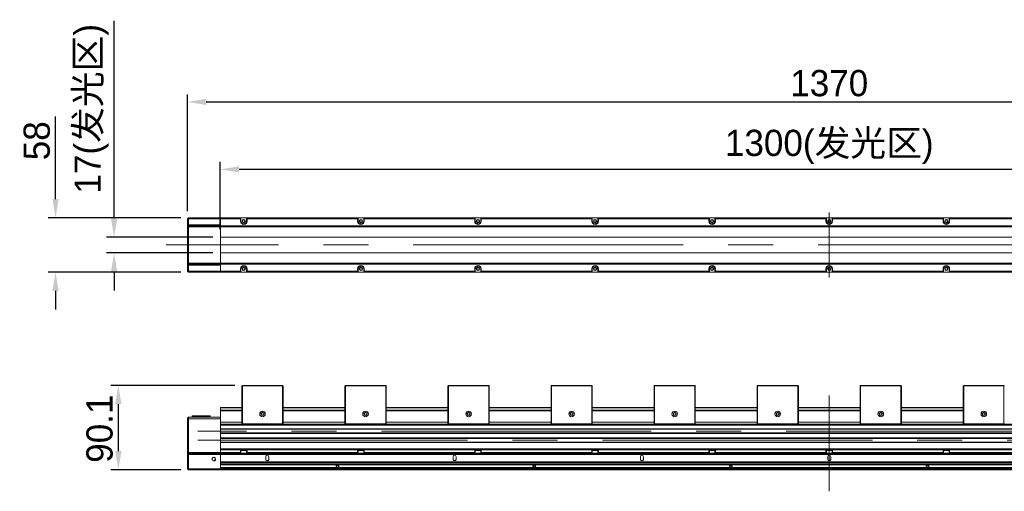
# Model space of a CAD drawing. Header units: millimetres. Extents: x 39 to 302, y 69 to 157.
# Tile 1 of 2: x 39 to 170, y 94 to 157. Entities that reach past the tile are written whole.
import ezdxf

# ---------------------------------------------------------------- set-up
doc = ezdxf.new("R2010")
doc.units = ezdxf.units.MM
doc.header["$LTSCALE"] = 3
doc.header["$PDSIZE"] = -5
doc.linetypes.add('点画线', pattern=[18, 12, -2, 2, -2])
doc.layers.get('Defpoints').update_dxf_attribs({"lineweight": 18})
for name, color, linetype, lineweight in [('中心线层', 1, '点画线', 18), ('尺寸线层', 3, 'Continuous', 18), ('细实线层', 7, 'Continuous', 18)]:
    doc.layers.add(name, color=color, linetype=linetype, lineweight=lineweight)
doc.styles.get("Standard").update_dxf_attribs({"font": '兰亭黑 GBK.TTF'})
doc.dimstyles.new('CST Standard', dxfattribs={"dimtxt": 3.5, "dimasz": 2.5, "dimexe": 1, "dimexo": 1, "dimgap": 0.6, "dimtad": 1, "dimtoh": 1, "dimdsep": 46, "dimtxsty": 'Standard', "dimcen": -2.5, "dimdle": 5, "dimadec": 0, "dimazin": 2, "dimtfac": 1, "dimtofl": 0, "dimtmove": 0, "dimatfit": 0, "dimfxl": 1, "dimtolj": 1, "dimarcsym": 0})

# ---------------------------------------------------------------- blocks, each defined once
blk = doc.blocks.new('*X1')
at = {"layer": 'Defpoints', "color": 0}
for p in [(65.85, 136.99), (65.85, 127.96), (228.35, 127.96)]:
    blk.add_point(p, dxfattribs=at)
at = {"layer": '尺寸线层', "color": 0, "linetype": 'Continuous', "lineweight": -2, "ltscale": 3}
for p, q in [((65.85, 128.96), (65.85, 137.99)), ((228.35, 128.96), (228.35, 137.99)), ((225.85, 136.99), (68.35, 136.99))]:
    blk.add_line(p, q, dxfattribs=at)
at = {"layer": '尺寸线层', "color": 0}
for points in [[(68.35, 137.4), (68.35, 136.57), (65.85, 136.99)], [(225.85, 136.57), (225.85, 137.4), (228.35, 136.99)]]:
    blk.add_solid(points, dxfattribs=at)
at = {"layer": '尺寸线层', "color": 0, "ltscale": 3, "insert": (147.1, 140), "char_height": 3.5, "attachment_point": 5, "bg_fill": 3, "box_fill_scale": 1.1, "bg_fill_color": 9, "bg_fill_true_color": 13158600, "bg_fill_transparency": 0}
blk.add_mtext('\\A1;1300(发光区)', dxfattribs=at)
blk = doc.blocks.new('*X2')
at = {"layer": 'Defpoints', "color": 0}
for p in [(232.73, 146), (61.48, 130.4), (232.73, 130.4)]:
    blk.add_point(p, dxfattribs=at)
at = {"layer": '尺寸线层', "color": 0, "linetype": 'Continuous', "lineweight": -2, "ltscale": 3}
for p, q in [((61.48, 131.4), (61.48, 147)), ((63.98, 146), (230.23, 146)), ((232.73, 131.4), (232.73, 147))]:
    blk.add_line(p, q, dxfattribs=at)
at = {"layer": '尺寸线层', "color": 0}
for points in [[(63.98, 146.41), (63.98, 145.58), (61.48, 146)], [(230.23, 145.58), (230.23, 146.41), (232.73, 146)]]:
    blk.add_solid(points, dxfattribs=at)
at = {"layer": '尺寸线层', "color": 0, "ltscale": 3, "insert": (147.1, 148.48), "char_height": 3.5, "attachment_point": 5, "bg_fill": 3, "box_fill_scale": 1.1, "bg_fill_color": 9, "bg_fill_true_color": 13158600, "bg_fill_transparency": 0}
blk.add_mtext('\\A1;1370', dxfattribs=at)
blk = doc.blocks.new('*X3')
at = {"layer": 'Defpoints', "color": 0}
for p in [(65.85, 127.96), (51.68, 125.84), (65.85, 125.84)]:
    blk.add_point(p, dxfattribs=at)
at = {"layer": '尺寸线层', "color": 0, "linetype": 'Continuous', "lineweight": -2, "ltscale": 3}
for p, q in [((51.68, 130.46), (51.68, 156.81)), ((64.85, 127.96), (50.68, 127.96)), ((64.85, 125.84), (50.68, 125.84)), ((51.68, 123.34), (51.68, 120.84))]:
    blk.add_line(p, q, dxfattribs=at)
at = {"layer": '尺寸线层', "color": 0}
for points in [[(51.26, 130.46), (52.09, 130.46), (51.68, 127.96)], [(52.09, 123.34), (51.26, 123.34), (51.68, 125.84)]]:
    blk.add_solid(points, dxfattribs=at)
at = {"layer": '尺寸线层', "color": 0, "ltscale": 3, "insert": (48.67, 145.08), "char_height": 3.5, "attachment_point": 5, "rotation": 90, "bg_fill": 3, "box_fill_scale": 1.1, "bg_fill_color": 9, "bg_fill_true_color": 13158600, "bg_fill_transparency": 0}
blk.add_mtext('\\A1;17(发光区)', dxfattribs=at)
blk = doc.blocks.new('*X4')
at = {"layer": 'Defpoints', "color": 0}
for p in [(61.6, 130.53), (43.86, 123.28), (61.6, 123.28)]:
    blk.add_point(p, dxfattribs=at)
at = {"layer": '尺寸线层', "color": 0, "linetype": 'Continuous', "lineweight": -2, "ltscale": 3}
for p, q in [((43.86, 133.03), (43.86, 144.07)), ((60.6, 130.53), (42.86, 130.53)), ((60.6, 123.28), (42.86, 123.28)), ((43.86, 120.78), (43.86, 118.28))]:
    blk.add_line(p, q, dxfattribs=at)
at = {"layer": '尺寸线层', "color": 0}
for points in [[(43.45, 133.03), (44.28, 133.03), (43.86, 130.53)], [(44.28, 120.78), (43.45, 120.78), (43.86, 123.28)]]:
    blk.add_solid(points, dxfattribs=at)
at = {"layer": '尺寸线层', "color": 0, "ltscale": 3, "insert": (41.37, 140.81), "char_height": 3.5, "attachment_point": 5, "rotation": 90, "bg_fill": 3, "box_fill_scale": 1.1, "bg_fill_color": 9, "bg_fill_true_color": 13158600, "bg_fill_transparency": 0}
blk.add_mtext('\\A1;58', dxfattribs=at)
blk = doc.blocks.new('*X9')
at = {"layer": 'Defpoints', "color": 0}
for p in [(68.79, 108.16), (61.6, 96.9)]:
    blk.add_point(p, dxfattribs=at)
at = {"layer": '尺寸线层', "color": 0, "linetype": 'Continuous', "lineweight": -2, "ltscale": 3}
for p, q in [((67.79, 108.16), (51.24, 108.16)), ((52.24, 105.66), (52.24, 99.4)), ((60.6, 96.9), (51.24, 96.9))]:
    blk.add_line(p, q, dxfattribs=at)
at = {"layer": '尺寸线层', "color": 0}
for points in [[(52.66, 105.66), (51.83, 105.66), (52.24, 108.16)], [(51.83, 99.4), (52.66, 99.4), (52.24, 96.9)]]:
    blk.add_solid(points, dxfattribs=at)
at = {"layer": '尺寸线层', "color": 0, "ltscale": 3, "insert": (49.75, 102.39), "char_height": 3.5, "attachment_point": 5, "rotation": 90, "bg_fill": 3, "box_fill_scale": 1.1, "bg_fill_color": 9, "bg_fill_true_color": 13158600, "bg_fill_transparency": 0}
blk.add_mtext('\\A1;90.1', dxfattribs=at)
at = {"layer": 'Defpoints', "color": 0}
blk.add_point((52.24, 96.9), dxfattribs=at)

msp = doc.modelspace()

# ---------------------------------------------------------------- linework, layer by layer
at = {"layer": '中心线层', "color": 0}
for p, q in [((147.1034, 122.5569), (147.1034, 131.2462)), ((235.6034, 126.9016), (58.6034, 126.9016)), ((147.1034, 94.0268), (147.1034, 106.8084))]:
    msp.add_line(p, q, dxfattribs=at)
at = {"layer": '细实线层', "color": 0}
for p, q in [((61.4784, 130.4016), (61.6034, 130.5266)), ((61.4784, 123.4016), (61.4784, 130.4016)), ((61.4784, 130.4016), (68.6034, 130.4016)), ((61.6034, 123.2766), (61.6034, 130.5266)), ((61.6034, 130.5266), (232.6034, 130.5266)), ((65.8534, 123.2766), (65.8534, 130.5266)), ((68.5409, 130.0891), (68.5409, 130.5266)), ((68.5409, 130.5266), (68.6034, 130.4641)), ((68.5409, 130.0891), (68.6034, 130.0891)), ((68.6034, 130.0891), (68.6034, 130.4641)), ((69.4159, 130.5266), (69.3534, 130.4641)), ((69.3534, 130.4641), (69.3534, 130.0891)), ((69.3534, 130.4016), (84.2284, 130.4016)), ((69.4159, 130.0891), (69.3534, 130.0891)), ((69.4159, 130.5266), (69.4159, 130.0891)), ((84.1659, 130.0891), (84.1659, 130.5266)), ((84.1659, 130.5266), (84.2284, 130.4641)), ((84.1659, 130.0891), (84.2284, 130.0891)), ((84.2284, 130.0891), (84.2284, 130.4641)), ((85.0409, 130.5266), (84.9784, 130.4641)), ((84.9784, 130.4641), (84.9784, 130.0891)), ((84.9784, 130.4016), (99.8534, 130.4016)), ((85.0409, 130.0891), (84.9784, 130.0891)), ((85.0409, 130.5266), (85.0409, 130.0891)), ((99.7909, 130.0891), (99.7909, 130.5266)), ((99.7909, 130.5266), (99.8534, 130.4641)), ((99.7909, 130.0891), (99.8534, 130.0891)), ((99.8534, 130.0891), (99.8534, 130.4641)), ((100.6659, 130.5266), (100.6034, 130.4641)), ((100.6034, 130.4641), (100.6034, 130.0891)), ((100.6034, 130.4016), (115.4784, 130.4016)), ((100.6659, 130.0891), (100.6034, 130.0891)), ((100.6659, 130.5266), (100.6659, 130.0891)), ((115.4159, 130.0891), (115.4159, 130.5266)), ((115.4159, 130.5266), (115.4784, 130.4641)), ((115.4159, 130.0891), (115.4784, 130.0891)), ((115.4784, 130.0891), (115.4784, 130.4641)), ((116.2909, 130.5266), (116.2284, 130.4641)), ((116.2284, 130.4641), (116.2284, 130.0891)), ((116.2284, 130.4016), (131.1034, 130.4016)), ((116.2909, 130.0891), (116.2284, 130.0891)), ((116.2909, 130.5266), (116.2909, 130.0891)), ((131.0409, 130.0891), (131.0409, 130.5266)), ((131.0409, 130.5266), (131.1034, 130.4641)), ((131.0409, 130.0891), (131.1034, 130.0891)), ((131.1034, 130.0891), (131.1034, 130.4641)), ((131.9159, 130.5266), (131.8534, 130.4641)), ((131.8534, 130.4641), (131.8534, 130.0891)), ((131.8534, 130.4016), (146.7284, 130.4016)), ((131.9159, 130.0891), (131.8534, 130.0891)), ((131.9159, 130.5266), (131.9159, 130.0891)), ((146.6659, 130.0891), (146.6659, 130.5266)), ((146.6659, 130.5266), (146.7284, 130.4641)), ((146.6659, 130.0891), (146.7284, 130.0891)), ((146.7284, 130.0891), (146.7284, 130.4641)), ((147.5409, 130.5266), (147.4784, 130.4641)), ((147.4784, 130.4641), (147.4784, 130.0891)), ((147.4784, 130.4016), (162.3534, 130.4016)), ((147.5409, 130.0891), (147.4784, 130.0891)), ((147.5409, 130.5266), (147.5409, 130.0891)), ((162.2909, 130.0891), (162.2909, 130.5266)), ((162.2909, 130.5266), (162.3534, 130.4641)), ((162.2909, 130.0891), (162.3534, 130.0891)), ((162.3534, 130.0891), (162.3534, 130.4641)), ((163.1659, 130.5266), (163.1034, 130.4641)), ((163.1034, 130.4641), (163.1034, 130.0891)), ((163.1034, 130.4016), (177.9784, 130.4016)), ((163.1659, 130.0891), (163.1034, 130.0891)), ((163.1659, 130.5266), (163.1659, 130.0891)), ((65.8534, 129.5828), (61.4784, 129.5828)), ((61.4784, 129.3328), (61.6034, 129.4578)), ((61.4784, 129.3328), (232.7284, 129.3328)), ((61.6034, 129.4578), (232.6034, 129.4578)), ((228.3534, 127.9641), (65.8534, 127.9641)), ((65.8534, 125.8391), (228.3534, 125.8391)), ((61.4784, 124.4704), (61.6034, 124.3454)), ((232.7284, 124.4704), (61.4784, 124.4704)), ((65.8534, 124.2204), (61.4784, 124.2204)), ((232.6034, 124.3454), (61.6034, 124.3454)), ((68.5409, 123.2766), (68.5409, 123.7141)), ((68.5409, 123.7141), (68.6034, 123.7141)), ((68.6034, 123.3391), (68.6034, 123.7141)), ((69.3534, 123.7141), (69.3534, 123.3391)), ((69.4159, 123.7141), (69.3534, 123.7141)), ((69.4159, 123.7141), (69.4159, 123.2766)), ((84.1659, 123.2766), (84.1659, 123.7141)), ((84.1659, 123.7141), (84.2284, 123.7141)), ((84.2284, 123.3391), (84.2284, 123.7141)), ((84.9784, 123.7141), (84.9784, 123.3391)), ((85.0409, 123.7141), (84.9784, 123.7141)), ((85.0409, 123.7141), (85.0409, 123.2766)), ((99.7909, 123.2766), (99.7909, 123.7141)), ((99.7909, 123.7141), (99.8534, 123.7141)), ((99.8534, 123.3391), (99.8534, 123.7141)), ((100.6034, 123.7141), (100.6034, 123.3391)), ((100.6659, 123.7141), (100.6034, 123.7141)), ((100.6659, 123.7141), (100.6659, 123.2766)), ((115.4159, 123.2766), (115.4159, 123.7141)), ((115.4159, 123.7141), (115.4784, 123.7141)), ((115.4784, 123.3391), (115.4784, 123.7141)), ((116.2284, 123.7141), (116.2284, 123.3391)), ((116.2909, 123.7141), (116.2284, 123.7141)), ((116.2909, 123.7141), (116.2909, 123.2766)), ((131.0409, 123.2766), (131.0409, 123.7141)), ((131.0409, 123.7141), (131.1034, 123.7141)), ((131.1034, 123.3391), (131.1034, 123.7141)), ((131.8534, 123.7141), (131.8534, 123.3391)), ((131.9159, 123.7141), (131.8534, 123.7141)), ((131.9159, 123.7141), (131.9159, 123.2766)), ((146.6659, 123.2766), (146.6659, 123.7141)), ((146.6659, 123.7141), (146.7284, 123.7141)), ((146.7284, 123.3391), (146.7284, 123.7141)), ((147.4784, 123.7141), (147.4784, 123.3391)), ((147.5409, 123.7141), (147.4784, 123.7141)), ((147.5409, 123.7141), (147.5409, 123.2766)), ((162.2909, 123.7141), (162.3534, 123.7141)), ((162.2909, 123.2766), (162.2909, 123.7141)), ((162.3534, 123.3391), (162.3534, 123.7141)), ((163.1659, 123.7141), (163.1034, 123.7141)), ((163.1034, 123.7141), (163.1034, 123.3391)), ((163.1659, 123.7141), (163.1659, 123.2766)), ((61.4784, 123.4016), (61.6034, 123.2766)), ((68.6034, 123.4016), (61.4784, 123.4016)), ((232.6034, 123.2766), (61.6034, 123.2766)), ((68.5409, 123.2766), (68.6034, 123.3391)), ((69.3534, 123.4016), (84.2284, 123.4016)), ((69.4159, 123.2766), (69.3534, 123.3391)), ((84.1659, 123.2766), (84.2284, 123.3391)), ((84.9784, 123.4016), (99.8534, 123.4016)), ((85.0409, 123.2766), (84.9784, 123.3391)), ((99.7909, 123.2766), (99.8534, 123.3391)), ((100.6034, 123.4016), (115.4784, 123.4016)), ((100.6659, 123.2766), (100.6034, 123.3391)), ((115.4159, 123.2766), (115.4784, 123.3391)), ((116.2284, 123.4016), (131.1034, 123.4016)), ((116.2909, 123.2766), (116.2284, 123.3391)), ((131.0409, 123.2766), (131.1034, 123.3391)), ((131.8534, 123.4016), (146.7284, 123.4016)), ((131.9159, 123.2766), (131.8534, 123.3391)), ((146.6659, 123.2766), (146.7284, 123.3391)), ((147.4784, 123.4016), (162.3534, 123.4016)), ((147.5409, 123.2766), (147.4784, 123.3391)), ((162.2909, 123.2766), (162.3534, 123.3391)), ((163.1034, 123.4016), (177.9784, 123.4016)), ((163.1659, 123.2766), (163.1034, 123.3391)), ((68.7284, 108.1018), (68.7909, 108.1643)), ((68.7284, 103.0393), (68.7284, 108.1018)), ((68.7597, 108.133), (68.7909, 108.1018)), ((68.7909, 108.1643), (74.1659, 108.1643)), ((68.7909, 103.0393), (68.7909, 108.1018)), ((68.7909, 108.1018), (74.1659, 108.1018)), ((74.1659, 108.1643), (74.2284, 108.1018)), ((74.1659, 108.1018), (74.1972, 108.133)), ((74.1659, 108.1018), (74.1659, 103.0393)), ((74.2284, 108.1018), (74.2284, 103.0393)), ((82.4784, 108.1018), (82.5409, 108.1643)), ((82.4784, 103.0393), (82.4784, 108.1018)), ((82.5097, 108.133), (82.5409, 108.1018)), ((82.5409, 108.1643), (87.9159, 108.1643)), ((82.5409, 103.0393), (82.5409, 108.1018)), ((82.5409, 108.1018), (87.9159, 108.1018)), ((87.9159, 108.1643), (87.9784, 108.1018)), ((87.9159, 108.1018), (87.9472, 108.133)), ((87.9159, 108.1018), (87.9159, 103.0393)), ((87.9784, 108.1018), (87.9784, 103.0393)), ((96.2284, 108.1018), (96.2909, 108.1643)), ((96.2284, 103.0393), (96.2284, 108.1018)), ((96.2597, 108.133), (96.2909, 108.1018)), ((96.2909, 108.1643), (101.6659, 108.1643)), ((96.2909, 103.0393), (96.2909, 108.1018)), ((96.2909, 108.1018), (101.6659, 108.1018)), ((101.6659, 108.1643), (101.7284, 108.1018)), ((101.6659, 108.1018), (101.6972, 108.133)), ((101.6659, 108.1018), (101.6659, 103.0393)), ((101.7284, 108.1018), (101.7284, 103.0393)), ((109.9784, 108.1018), (110.0409, 108.1643)), ((109.9784, 103.0393), (109.9784, 108.1018)), ((110.0097, 108.133), (110.0409, 108.1018)), ((110.0409, 108.1643), (115.4159, 108.1643)), ((110.0409, 103.0393), (110.0409, 108.1018)), ((110.0409, 108.1018), (115.4159, 108.1018)), ((115.4159, 108.1643), (115.4784, 108.1018)), ((115.4159, 108.1018), (115.4472, 108.133)), ((115.4159, 108.1018), (115.4159, 103.0393)), ((115.4784, 108.1018), (115.4784, 103.0393)), ((123.7284, 108.1018), (123.7909, 108.1643)), ((123.7284, 103.0393), (123.7284, 108.1018)), ((123.7597, 108.133), (123.7909, 108.1018)), ((123.7909, 108.1643), (129.1659, 108.1643)), ((123.7909, 103.0393), (123.7909, 108.1018)), ((123.7909, 108.1018), (129.1659, 108.1018)), ((129.1659, 108.1643), (129.2284, 108.1018)), ((129.1659, 108.1018), (129.1972, 108.133)), ((129.1659, 108.1018), (129.1659, 103.0393)), ((129.2284, 108.1018), (129.2284, 103.0393)), ((137.4784, 108.1018), (137.5409, 108.1643)), ((137.4784, 103.0393), (137.4784, 108.1018)), ((137.5097, 108.133), (137.5409, 108.1018)), ((137.5409, 108.1643), (142.9159, 108.1643)), ((137.5409, 103.0393), (137.5409, 108.1018)), ((137.5409, 108.1018), (142.9159, 108.1018)), ((142.9159, 108.1643), (142.9784, 108.1018)), ((142.9159, 108.1018), (142.9472, 108.133)), ((142.9159, 108.1018), (142.9159, 103.0393)), ((142.9784, 108.1018), (142.9784, 103.0393)), ((151.2284, 108.1018), (151.2909, 108.1643)), ((151.2284, 103.0393), (151.2284, 108.1018)), ((151.2597, 108.133), (151.2909, 108.1018)), ((151.2909, 108.1643), (156.6659, 108.1643)), ((151.2909, 103.0393), (151.2909, 108.1018)), ((151.2909, 108.1018), (156.6659, 108.1018)), ((156.6659, 108.1643), (156.7284, 108.1018)), ((156.6659, 108.1018), (156.6972, 108.133)), ((156.6659, 108.1018), (156.6659, 103.0393)), ((156.7284, 108.1018), (156.7284, 103.0393)), ((164.9784, 108.1018), (165.0409, 108.1643)), ((164.9784, 103.0393), (164.9784, 108.1018)), ((165.0097, 108.133), (165.0409, 108.1018)), ((165.0409, 108.1643), (170.4159, 108.1643)), ((165.0409, 108.1018), (170.4159, 108.1018)), ((165.0409, 103.0393), (165.0409, 108.1018)), ((170.4159, 108.1643), (170.4784, 108.1018)), ((170.4159, 108.1018), (170.4472, 108.133)), ((170.4159, 108.1018), (170.4159, 103.0393)), ((65.8534, 96.9018), (65.8534, 105.2143)), ((65.8534, 105.2143), (68.7284, 105.2143)), ((65.8534, 105.154), (68.7284, 105.154)), ((74.2284, 105.2143), (82.4784, 105.2143)), ((74.2284, 105.154), (82.4784, 105.154)), ((87.9784, 105.2143), (96.2284, 105.2143)), ((87.9784, 105.154), (96.2284, 105.154)), ((101.7284, 105.2143), (109.9784, 105.2143)), ((101.7284, 105.154), (109.9784, 105.154)), ((115.4784, 105.2143), (123.7284, 105.2143)), ((115.4784, 105.154), (123.7284, 105.154)), ((129.2284, 105.2143), (137.4784, 105.2143)), ((129.2284, 105.154), (137.4784, 105.154)), ((142.9784, 105.2143), (151.2284, 105.2143)), ((142.9784, 105.154), (151.2284, 105.154)), ((156.7284, 105.2143), (164.9784, 105.2143)), ((156.7284, 105.154), (164.9784, 105.154)), ((61.6034, 103.9334), (61.4784, 103.8084)), ((61.4784, 97.0268), (61.4784, 103.8084)), ((61.6034, 96.9018), (61.6034, 103.9334)), ((61.6034, 103.9334), (65.8534, 103.9334)), ((62.1409, 104.1146), (62.1034, 104.0771)), ((62.1034, 103.9334), (62.1034, 104.0771)), ((62.1034, 104.0771), (64.4784, 104.0771)), ((62.1409, 104.1146), (64.4409, 104.1146)), ((64.4409, 104.1146), (64.4784, 104.0771)), ((64.4784, 103.9334), (64.4784, 104.0771)), ((65.8534, 104.8393), (68.7284, 104.8393)), ((65.8534, 104.7768), (68.7284, 104.7768)), ((74.2284, 104.8393), (82.4784, 104.8393)), ((74.2284, 104.7768), (82.4784, 104.7768)), ((87.9784, 104.8393), (96.2284, 104.8393)), ((87.9784, 104.7768), (96.2284, 104.7768)), ((101.7284, 104.8393), (109.9784, 104.8393)), ((101.7284, 104.7768), (109.9784, 104.7768)), ((115.4784, 104.8393), (123.7284, 104.8393)), ((115.4784, 104.7768), (123.7284, 104.7768)), ((129.2284, 104.8393), (137.4784, 104.8393)), ((129.2284, 104.7768), (137.4784, 104.7768)), ((142.9784, 104.8393), (151.2284, 104.8393)), ((142.9784, 104.7768), (151.2284, 104.7768)), ((156.7284, 104.8393), (164.9784, 104.8393)), ((156.7284, 104.7768), (164.9784, 104.7768)), ((61.6034, 103.6834), (61.4784, 103.6316)), ((61.6034, 103.6834), (65.8534, 103.6834)), ((68.7284, 103.2393), (65.8534, 103.2393)), ((65.8534, 102.9978), (68.7699, 102.9978)), ((65.8534, 102.9643), (228.3534, 102.9643)), ((65.8534, 102.8393), (228.3534, 102.8393)), ((68.7909, 102.9768), (68.7284, 103.0393)), ((68.7597, 103.008), (68.7909, 103.0393)), ((68.7909, 103.0393), (74.1659, 103.0393)), ((68.7909, 102.9768), (74.1659, 102.9768)), ((74.1659, 102.9768), (74.2284, 103.0393)), ((74.1659, 103.0393), (74.1972, 103.008)), ((74.1869, 102.9978), (82.5199, 102.9978)), ((82.4784, 103.2393), (74.2284, 103.2393)), ((82.5409, 102.9768), (82.4784, 103.0393)), ((82.5097, 103.008), (82.5409, 103.0393)), ((82.5409, 103.0393), (87.9159, 103.0393)), ((82.5409, 102.9768), (87.9159, 102.9768)), ((87.9159, 102.9768), (87.9784, 103.0393)), ((87.9159, 103.0393), (87.9472, 103.008)), ((87.9369, 102.9978), (96.2699, 102.9978)), ((96.2284, 103.2393), (87.9784, 103.2393)), ((96.2909, 102.9768), (96.2284, 103.0393)), ((96.2597, 103.008), (96.2909, 103.0393)), ((96.2909, 103.0393), (101.6659, 103.0393)), ((96.2909, 102.9768), (101.6659, 102.9768)), ((101.6659, 102.9768), (101.7284, 103.0393)), ((101.6659, 103.0393), (101.6972, 103.008)), ((101.6869, 102.9978), (110.0199, 102.9978)), ((109.9784, 103.2393), (101.7284, 103.2393)), ((110.0409, 102.9768), (109.9784, 103.0393)), ((110.0097, 103.008), (110.0409, 103.0393)), ((110.0409, 103.0393), (115.4159, 103.0393)), ((110.0409, 102.9768), (115.4159, 102.9768)), ((115.4159, 102.9768), (115.4784, 103.0393)), ((115.4159, 103.0393), (115.4472, 103.008)), ((115.4369, 102.9978), (123.7699, 102.9978)), ((123.7284, 103.2393), (115.4784, 103.2393)), ((123.7909, 102.9768), (123.7284, 103.0393)), ((123.7597, 103.008), (123.7909, 103.0393)), ((123.7909, 103.0393), (129.1659, 103.0393)), ((123.7909, 102.9768), (129.1659, 102.9768)), ((129.1659, 102.9768), (129.2284, 103.0393)), ((129.1659, 103.0393), (129.1972, 103.008)), ((129.1869, 102.9978), (137.5199, 102.9978)), ((137.4784, 103.2393), (129.2284, 103.2393)), ((137.5409, 102.9768), (137.4784, 103.0393)), ((137.5097, 103.008), (137.5409, 103.0393)), ((137.5409, 103.0393), (142.9159, 103.0393)), ((137.5409, 102.9768), (142.9159, 102.9768)), ((142.9159, 102.9768), (142.9784, 103.0393)), ((142.9159, 103.0393), (142.9472, 103.008)), ((142.9369, 102.9978), (151.2699, 102.9978)), ((151.2284, 103.2393), (142.9784, 103.2393)), ((151.2909, 102.9768), (151.2284, 103.0393)), ((151.2597, 103.008), (151.2909, 103.0393)), ((151.2909, 103.0393), (156.6659, 103.0393)), ((151.2909, 102.9768), (156.6659, 102.9768)), ((156.6659, 102.9768), (156.7284, 103.0393)), ((156.6659, 103.0393), (156.6972, 103.008)), ((156.6869, 102.9978), (165.0199, 102.9978)), ((164.9784, 103.2393), (156.7284, 103.2393)), ((165.0409, 102.9768), (164.9784, 103.0393)), ((165.0097, 103.008), (165.0409, 103.0393)), ((165.0409, 103.0393), (170.4159, 103.0393)), ((165.0409, 102.9768), (170.4159, 102.9768)), ((170.4159, 102.9768), (170.4784, 103.0393)), ((170.4159, 103.0393), (170.4472, 103.008)), ((170.4369, 102.9978), (178.7699, 102.9978)), ((228.3534, 102.3768), (65.8534, 102.3768)), ((228.3534, 102.3143), (65.8534, 102.3143)), ((228.3534, 101.8268), (65.8534, 101.8268)), ((228.3534, 101.7643), (65.8534, 101.7643)), ((228.3534, 101.1518), (65.8534, 101.1518)), ((65.8534, 101.0893), (228.3534, 101.0893)), ((65.8534, 100.6018), (228.3534, 100.6018)), ((228.3534, 100.5393), (65.8534, 100.5393)), ((61.4784, 99.2018), (61.6034, 99.0768)), ((61.4784, 99.2018), (68.6034, 99.2018)), ((61.4784, 98.9518), (232.7284, 98.9518)), ((61.6034, 99.0768), (68.5409, 99.0768)), ((65.8534, 99.7018), (228.3534, 99.7018)), ((65.8534, 99.6393), (228.3534, 99.6393)), ((65.8534, 99.5768), (228.3534, 99.5768)), ((68.5409, 99.0768), (68.5409, 99.4518)), ((68.5409, 99.4518), (69.4159, 99.4518)), ((68.5409, 99.0768), (68.6034, 99.1393)), ((84.1659, 99.0768), (68.5467, 99.0768)), ((68.6034, 99.1393), (68.6034, 99.4518)), ((69.3534, 99.1393), (68.6034, 99.1393)), ((69.3534, 99.4518), (69.3534, 99.1393)), ((69.3534, 99.2018), (84.2284, 99.2018)), ((69.4159, 99.0768), (69.3534, 99.1393)), ((69.4159, 99.4518), (69.4159, 99.0768)), ((71.9034, 98.6455), (71.9034, 98.283)), ((72.3034, 98.283), (72.3034, 98.6455)), ((84.1659, 99.0768), (84.1659, 99.4518)), ((84.1659, 99.4518), (85.0409, 99.4518)), ((84.1659, 99.0768), (84.2284, 99.1393)), ((84.1717, 99.0768), (99.7909, 99.0768)), ((84.2284, 99.1393), (84.2284, 99.4518)), ((84.9784, 99.1393), (84.2284, 99.1393)), ((84.9784, 99.4518), (84.9784, 99.1393)), ((84.9784, 99.2018), (99.8534, 99.2018)), ((85.0409, 99.0768), (84.9784, 99.1393)), ((85.0409, 99.4518), (85.0409, 99.0768)), ((96.9034, 98.6455), (96.9034, 98.283)), ((97.3034, 98.283), (97.3034, 98.6455)), ((99.7909, 99.0768), (99.7909, 99.4518)), ((99.7909, 99.4518), (100.6659, 99.4518)), ((99.7909, 99.0768), (99.8534, 99.1393)), ((99.7967, 99.0768), (115.4159, 99.0768)), ((99.8534, 99.1393), (99.8534, 99.4518)), ((100.6034, 99.1393), (99.8534, 99.1393)), ((100.6034, 99.4518), (100.6034, 99.1393)), ((100.6034, 99.2018), (115.4784, 99.2018)), ((100.6659, 99.0768), (100.6034, 99.1393)), ((100.6659, 99.4518), (100.6659, 99.0768)), ((115.4159, 99.0768), (115.4159, 99.4518)), ((115.4159, 99.4518), (116.2909, 99.4518)), ((115.4159, 99.0768), (115.4784, 99.1393)), ((115.4217, 99.0768), (131.0409, 99.0768)), ((115.4784, 99.1393), (115.4784, 99.4518)), ((116.2284, 99.1393), (115.4784, 99.1393)), ((116.2284, 99.4518), (116.2284, 99.1393)), ((116.2284, 99.2018), (131.1034, 99.2018)), ((116.2909, 99.0768), (116.2284, 99.1393)), ((116.2909, 99.4518), (116.2909, 99.0768)), ((121.9034, 98.6455), (121.9034, 98.283)), ((122.3034, 98.283), (122.3034, 98.6455)), ((131.0409, 99.0768), (131.0409, 99.4518)), ((131.0409, 99.4518), (131.9159, 99.4518)), ((131.0409, 99.0768), (131.1034, 99.1393)), ((131.0467, 99.0768), (146.6659, 99.0768)), ((131.1034, 99.1393), (131.1034, 99.4518)), ((131.8534, 99.1393), (131.1034, 99.1393)), ((131.8534, 99.4518), (131.8534, 99.1393)), ((131.8534, 99.2018), (146.7284, 99.2018)), ((131.9159, 99.0768), (131.8534, 99.1393)), ((131.9159, 99.4518), (131.9159, 99.0768)), ((146.6659, 99.0768), (146.6659, 99.4518)), ((146.6659, 99.4518), (147.5409, 99.4518)), ((146.6659, 99.0768), (146.7284, 99.1393)), ((146.6717, 99.0768), (162.2909, 99.0768)), ((146.7284, 99.1393), (146.7284, 99.4518)), ((147.4784, 99.1393), (146.7284, 99.1393)), ((146.9034, 98.6455), (146.9034, 98.283)), ((147.3034, 98.283), (147.3034, 98.6455)), ((147.4784, 99.4518), (147.4784, 99.1393)), ((147.4784, 99.2018), (162.3534, 99.2018)), ((147.5409, 99.0768), (147.4784, 99.1393)), ((147.5409, 99.4518), (147.5409, 99.0768)), ((162.2909, 99.4518), (163.1659, 99.4518)), ((162.2909, 99.0768), (162.2909, 99.4518)), ((162.2909, 99.0768), (162.3534, 99.1393)), ((162.2967, 99.0768), (177.9159, 99.0768)), ((162.3534, 99.1393), (162.3534, 99.4518)), ((163.1034, 99.1393), (162.3534, 99.1393)), ((163.1034, 99.4518), (163.1034, 99.1393)), ((163.1034, 99.2018), (177.9784, 99.2018)), ((163.1659, 99.0768), (163.1034, 99.1393)), ((163.1659, 99.4518), (163.1659, 99.0768)), ((228.3534, 97.9643), (65.8534, 97.9643)), ((65.8534, 97.8393), (228.3534, 97.8393)), ((65.8534, 97.7768), (228.3534, 97.7768)), ((65.8534, 97.6205), (228.3534, 97.6205)), ((65.8534, 97.558), (228.3534, 97.558)), ((72.2495, 98.1477), (71.9574, 98.1477)), ((81.3351, 97.4478), (81.4308, 97.4478)), ((81.526, 97.4478), (81.6217, 97.4478)), ((97.2495, 98.1477), (96.9574, 98.1477)), ((107.5851, 97.4478), (107.6808, 97.4478)), ((107.776, 97.4478), (107.8717, 97.4478)), ((122.2495, 98.1477), (121.9574, 98.1477)), ((133.8351, 97.4478), (133.9308, 97.4478)), ((134.026, 97.4478), (134.1217, 97.4478)), ((147.2495, 98.1477), (146.9574, 98.1477)), ((160.0851, 97.4478), (160.1808, 97.4478)), ((160.276, 97.4478), (160.3717, 97.4478)), ((61.4784, 97.0268), (61.6034, 96.9018)), ((61.4784, 97.0268), (232.7284, 97.0268)), ((61.6034, 96.9018), (232.6034, 96.9018)), ((228.3534, 97.183), (65.8534, 97.183)), ((228.3534, 97.1205), (65.8534, 97.1205))]:
    msp.add_line(p, q, dxfattribs=at)
for centre, radius in [((68.9784, 130.0891), 0.2188), ((68.9784, 130.0891), 0.1562), ((84.6034, 130.0891), 0.2188), ((84.6034, 130.0891), 0.1562), ((100.2284, 130.0891), 0.2188), ((100.2284, 130.0891), 0.1562), ((115.8534, 130.0891), 0.2188), ((115.8534, 130.0891), 0.1562), ((131.4784, 130.0891), 0.2188), ((131.4784, 130.0891), 0.1562), ((147.1034, 130.0891), 0.2188), ((147.1034, 130.0891), 0.1562), ((162.7284, 130.0891), 0.2188), ((162.7284, 130.0891), 0.1562), ((68.9784, 123.7141), 0.2188), ((68.9784, 123.7141), 0.1562), ((84.6034, 123.7141), 0.2188), ((84.6034, 123.7141), 0.1562), ((100.2284, 123.7141), 0.2188), ((100.2284, 123.7141), 0.1562), ((115.8534, 123.7141), 0.2188), ((115.8534, 123.7141), 0.1562), ((131.4784, 123.7141), 0.2188), ((131.4784, 123.7141), 0.1562), ((147.1034, 123.7141), 0.2188), ((147.1034, 123.7141), 0.1562), ((162.7284, 123.7141), 0.2188), ((162.7284, 123.7141), 0.1562), ((71.4784, 104.3518), 0.375), ((71.4784, 104.3518), 0.2188), ((71.4784, 104.3518), 0.1562), ((85.2284, 104.3518), 0.375), ((85.2284, 104.3518), 0.2188), ((85.2284, 104.3518), 0.1562), ((98.9784, 104.3518), 0.375), ((98.9784, 104.3518), 0.2188), ((98.9784, 104.3518), 0.1562), ((112.7284, 104.3518), 0.375), ((112.7284, 104.3518), 0.2188), ((112.7284, 104.3518), 0.1562), ((126.4784, 104.3518), 0.375), ((126.4784, 104.3518), 0.2188), ((126.4784, 104.3518), 0.1562), ((140.2284, 104.3518), 0.375), ((140.2284, 104.3518), 0.2188), ((140.2284, 104.3518), 0.1562), ((153.9784, 104.3518), 0.375), ((153.9784, 104.3518), 0.2188), ((153.9784, 104.3518), 0.1562), ((167.7284, 104.3518), 0.375), ((167.7284, 104.3518), 0.2188), ((167.7284, 104.3518), 0.1562), ((64.9784, 98.3268), 0.2188), ((81.4784, 97.3705), 0.1562), ((107.7284, 97.3705), 0.1562), ((133.9784, 97.3705), 0.1562), ((160.2284, 97.3705), 0.1562)]:
    msp.add_circle(centre, radius, dxfattribs=at)
for centre, radius, start, end in [((68.9784, 130.0891), 0.4375, 180, 0), ((68.9784, 130.0891), 0.375, 180, 0), ((68.9784, 130.0891), 0.1875, 255, 195), ((84.6034, 130.0891), 0.4375, 180, 0), ((84.6034, 130.0891), 0.375, 180, 0), ((84.6034, 130.0891), 0.1875, 255, 195), ((100.2284, 130.0891), 0.4375, 180, 0), ((100.2284, 130.0891), 0.375, 180, 0), ((100.2284, 130.0891), 0.1875, 255, 195), ((115.8534, 130.0891), 0.4375, 180, 0), ((115.8534, 130.0891), 0.375, 180, 0), ((115.8534, 130.0891), 0.1875, 255, 195), ((131.4784, 130.0891), 0.4375, 180, 0), ((131.4784, 130.0891), 0.375, 180, 0), ((131.4784, 130.0891), 0.1875, 255, 195), ((147.1034, 130.0891), 0.4375, 180, 0), ((147.1034, 130.0891), 0.375, 180, 0), ((147.1034, 130.0891), 0.1875, 255, 195), ((162.7284, 130.0891), 0.4375, 180, 0), ((162.7284, 130.0891), 0.375, 180, 0), ((162.7284, 130.0891), 0.1875, 255, 195), ((68.9784, 123.7141), 0.4375, 360, 180), ((68.9784, 123.7141), 0.375, 360, 180), ((68.9784, 123.7141), 0.1875, 255, 195), ((84.6034, 123.7141), 0.4375, 360, 180), ((84.6034, 123.7141), 0.375, 360, 180), ((84.6034, 123.7141), 0.1875, 255, 195), ((100.2284, 123.7141), 0.4375, 360, 180), ((100.2284, 123.7141), 0.375, 360, 180), ((100.2284, 123.7141), 0.1875, 255, 195), ((115.8534, 123.7141), 0.4375, 0, 180), ((115.8534, 123.7141), 0.375, 0, 180), ((115.8534, 123.7141), 0.1875, 255, 195), ((131.4784, 123.7141), 0.4375, 360, 180), ((131.4784, 123.7141), 0.375, 360, 180), ((131.4784, 123.7141), 0.1875, 255, 195), ((147.1034, 123.7141), 0.4375, 0, 180), ((147.1034, 123.7141), 0.375, 0, 180), ((147.1034, 123.7141), 0.1875, 255, 195), ((162.7284, 123.7141), 0.4375, 0, 180), ((162.7284, 123.7141), 0.375, 0, 180), ((162.7284, 123.7141), 0.1875, 255, 195), ((71.4784, 104.3518), 0.1875, 255, 195), ((85.2284, 104.3518), 0.1875, 255, 195), ((98.9784, 104.3518), 0.1875, 255, 195), ((112.7284, 104.3518), 0.1875, 255, 195), ((126.4784, 104.3518), 0.1875, 255, 195), ((140.2284, 104.3518), 0.1875, 255, 195), ((153.9784, 104.3518), 0.1875, 255, 195), ((167.7284, 104.3518), 0.1875, 255, 195), ((64.9784, 98.3268), 0.25, 255, 195), ((72.1034, 98.6455), 0.2, 360, 180), ((97.1034, 98.6455), 0.2, 0, 180), ((122.1034, 98.6455), 0.2, 360, 180), ((147.1034, 98.6455), 0.2, 0, 180), ((72.1034, 98.283), 0.2, 180, 0), ((81.4784, 97.3705), 0.1875, 270, 195), ((97.1034, 98.283), 0.2, 180, 0), ((107.7284, 97.3705), 0.1875, 270, 195), ((122.1034, 98.283), 0.2, 180, 360), ((133.9784, 97.3705), 0.1875, 270, 195), ((147.1034, 98.283), 0.2, 180, 360), ((160.2284, 97.3705), 0.1875, 270, 195)]:
    msp.add_arc(centre, radius, start, end, dxfattribs=at)
for points in [[(81.3226, 97.3596), (81.3547, 97.3821), (81.3799, 97.4135), (81.4119, 97.4362)], [(81.4119, 97.4362), (81.418, 97.4405), (81.4243, 97.4444), (81.4308, 97.4478)], [(81.4308, 97.4478), (81.4453, 97.4552), (81.4622, 97.4586), (81.4784, 97.4586)], [(81.4784, 97.4586), (81.4947, 97.4586), (81.5115, 97.4552), (81.526, 97.4478)], [(81.526, 97.4478), (81.5675, 97.4266), (81.5961, 97.3862), (81.6343, 97.3596)], [(107.5726, 97.3596), (107.6047, 97.3821), (107.6299, 97.4135), (107.6619, 97.4362)], [(107.6619, 97.4362), (107.668, 97.4405), (107.6743, 97.4444), (107.6808, 97.4478)], [(107.6808, 97.4478), (107.6953, 97.4552), (107.7122, 97.4586), (107.7284, 97.4586)], [(107.7284, 97.4586), (107.7447, 97.4586), (107.7615, 97.4552), (107.776, 97.4478)], [(107.776, 97.4478), (107.8175, 97.4266), (107.8461, 97.3862), (107.8843, 97.3596)], [(133.8226, 97.3596), (133.8547, 97.3821), (133.8799, 97.4135), (133.9119, 97.4362)], [(133.9119, 97.4362), (133.918, 97.4405), (133.9243, 97.4444), (133.9308, 97.4478)], [(133.9308, 97.4478), (133.9453, 97.4552), (133.9622, 97.4586), (133.9784, 97.4586)], [(133.9784, 97.4586), (133.9947, 97.4586), (134.0115, 97.4552), (134.026, 97.4478)], [(134.026, 97.4478), (134.0675, 97.4266), (134.0961, 97.3862), (134.1343, 97.3596)], [(160.0726, 97.3596), (160.1047, 97.3821), (160.1299, 97.4135), (160.1619, 97.4362)], [(160.1619, 97.4362), (160.168, 97.4405), (160.1743, 97.4444), (160.1808, 97.4478)], [(160.1808, 97.4478), (160.1953, 97.4552), (160.2122, 97.4586), (160.2284, 97.4586)], [(160.2284, 97.4586), (160.2447, 97.4586), (160.2615, 97.4552), (160.276, 97.4478)], [(160.276, 97.4478), (160.3175, 97.4266), (160.3461, 97.3862), (160.3843, 97.3596)]]:
    msp.add_open_spline(points, degree=3, dxfattribs=at)

# ---------------------------------------------------------------- next in the draw order: dimensions: what is measured, and where the dimension line sits
at = {"layer": '尺寸线层', "color": 0, "ltscale": 3}
dim = msp.add_linear_dim(base=(65.8534, 136.9877), p1=(228.3534, 127.9641), p2=(65.8534, 127.9641), dimstyle='CST Standard', override={"dimlfac": 8, "dimpost": '(发光区)', "dimsah": 1, "dimtfill": 1, "dimtzin": 8}, dxfattribs=at)
dim.commit()
dim.dimension.update_dxf_attribs({"geometry": '*X1', "text_midpoint": (147.1034, 139.9974)})
dim = msp.add_linear_dim(base=(52.2443, 96.9018), p1=(68.7909, 108.1643), p2=(61.6034, 96.9018), angle=270, dimstyle='CST Standard', override={"dimtoh": 0, "dimlfac": 8, "dimsah": 1, "dimtfill": 1, "dimtzin": 8}, dxfattribs=at)
dim.commit()
dim.dimension.update_dxf_attribs({"geometry": '*X9', "text_midpoint": (52.2443, 102.3901), "dimtype": 160})

# ---------------------------------------------------------------- next in the draw order: linework, layer by layer
at = {"layer": '中心线层', "color": 0}
for p, q in [((231.3534, 102.0705), (62.8534, 102.0705)), ((62.8534, 100.8455), (231.3534, 100.8455))]:
    msp.add_line(p, q, dxfattribs=at)

# ---------------------------------------------------------------- next in the draw order: dimensions: what is measured, and where the dimension line sits
at = {"layer": '尺寸线层', "color": 0, "ltscale": 3}
dim = msp.add_linear_dim(base=(232.7284, 145.9968), p1=(61.4784, 130.4016), p2=(232.7284, 130.4016), dimstyle='CST Standard', override={"dimlfac": 8, "dimsah": 1, "dimtfill": 1, "dimtzin": 8}, dxfattribs=at)
dim.commit()
dim.dimension.update_dxf_attribs({"geometry": '*X2', "text_midpoint": (147.1034, 148.4842)})

# ---------------------------------------------------------------- next in the draw order: dimensions: what is measured, and where the dimension line sits
dim = msp.add_linear_dim(base=(51.6773, 125.8391), p1=(65.8534, 127.9641), p2=(65.8534, 125.8391), angle=270, dimstyle='CST Standard', override={"dimtoh": 0, "dimlfac": 8, "dimpost": '(发光区)', "dimsah": 1, "dimtfill": 1, "dimtzin": 8}, dxfattribs=at)
dim.commit()
dim.dimension.update_dxf_attribs({"geometry": '*X3', "text_midpoint": (51.6773, 145.0788), "dimtype": 160})

# ---------------------------------------------------------------- next in the draw order: dimensions: what is measured, and where the dimension line sits
dim = msp.add_linear_dim(base=(43.8619, 123.2766), p1=(61.6034, 130.5266), p2=(61.6034, 123.2766), angle=270, dimstyle='CST Standard', override={"dimtoh": 0, "dimlfac": 8, "dimsah": 1, "dimtfill": 1, "dimtzin": 8}, dxfattribs=at)
dim.commit()
dim.dimension.update_dxf_attribs({"geometry": '*X4', "text_midpoint": (43.8619, 140.8129), "dimtype": 160})

doc.saveas('drawing.dxf')
